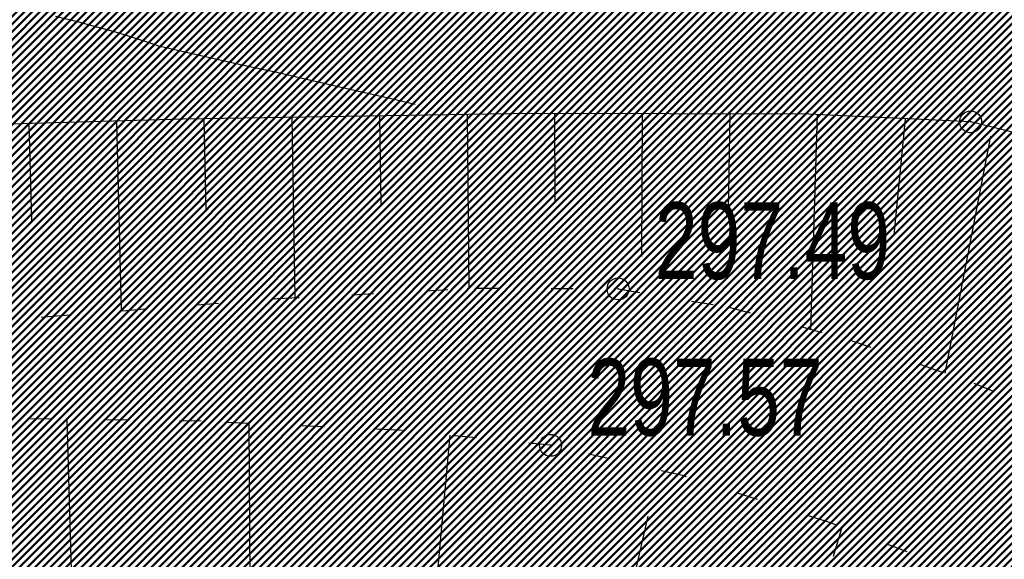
# Model space of a CAD drawing. Extents: x 2931 to 5026, y -2784 to 809.
# Tile 153 of 170: x 3206 to 3229, y 622 to 635. Entities that reach past the tile are written whole.
import ezdxf

# ---------------------------------------------------------------- set-up
doc = ezdxf.new("R2010")
doc.units = 0
doc.header["$MEASUREMENT"] = 0
doc.linetypes.add('CONTI', pattern=[0])
doc.linetypes.add('STROT', pattern=[1.7, 0.5, -1.2])
doc.layers.add('.', color=7, linetype='Continuous', lineweight=15)
for name, color, linetype in [('GORIZDEFAULT', 32, 'CONTI'), ('OTKOSDEFAULT', 32, 'CONTI'), ('PI_OTDEFAULT', 172, 'CONTI'), ('PI_TTDEFAULT', 5, 'CONTI')]:
    doc.layers.add(name, color=color, linetype=linetype)
doc.styles.add('SHRFT', font='TXT', dxfattribs={"width": 0.75})
pattern_1 = [(45, (0, 2263.049007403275), (-0.08838834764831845, 0.08838834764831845), [])]

# ---------------------------------------------------------------- blocks, each defined once
blk = doc.blocks.new('bstrtthtytt434')
at = {"layer": 'GORIZDEFAULT', "color": 32}
blk.add_lwpolyline([(3207.113141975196, 634.686801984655), (3207.635206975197, 634.554711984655), (3208.077129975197, 634.431406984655), (3208.450665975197, 634.333066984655), (3208.744059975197, 634.243510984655), (3208.985246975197, 634.167163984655), (3209.174226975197, 634.104025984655), (3209.333058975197, 634.050430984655), (3209.461742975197, 634.006379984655), (3210.999243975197, 633.655680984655), (3211.541155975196, 633.533894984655), (3212.163209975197, 633.403323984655), (3212.839682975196, 633.245575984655), (3213.530123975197, 633.090039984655), (3214.198505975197, 632.938169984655), (3214.800713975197, 632.7972959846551), (3215.320567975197, 632.679174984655)], dxfattribs=at)
at = {"layer": 'OTKOSDEFAULT', "color": 32}
for p, q in [((3217.932153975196, 632.462798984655), (3210.013217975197, 632.3325589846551)), ((3216.504378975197, 632.437119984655), (3216.544501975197, 628.477272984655)), ((3224.299119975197, 632.4474609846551), (3217.932153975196, 632.462798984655)), ((3218.498270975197, 632.4593939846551), (3218.506575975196, 630.463289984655)), ((3220.496586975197, 632.4537319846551), (3220.481965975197, 629.201134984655)), ((3222.500780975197, 632.456158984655), (3222.462128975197, 630.2593189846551)), ((3227.992186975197, 632.273508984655), (3224.299119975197, 632.4474609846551)), ((3224.493218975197, 632.442406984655), (3224.337485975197, 627.549478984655)), ((3210.013217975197, 632.3325589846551), (3201.637762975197, 632.101375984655)), ((3206.506290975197, 632.235305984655), (3206.563960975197, 630.017925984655)), ((3208.501634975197, 632.293605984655), (3208.607368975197, 627.9647119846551)), ((3210.499192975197, 632.337937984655), (3210.539164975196, 630.232301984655)), ((3212.504839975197, 632.376391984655), (3212.575175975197, 628.270986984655)), ((3214.504608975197, 632.406755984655), (3214.531307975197, 630.3849279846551)), ((3226.498931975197, 632.344846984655), (3226.239198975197, 629.690596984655)), ((3230.072358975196, 631.751029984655), (3227.992186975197, 632.273508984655)), ((3228.445235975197, 631.944348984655), (3227.403074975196, 626.545904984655)), ((3207.574292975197, 618.937987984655), (3207.374862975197, 625.485713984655)), ((3211.567195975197, 619.040619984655), (3211.526661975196, 625.398736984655)), ((3215.596752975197, 619.363833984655), (3216.115264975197, 625.1303699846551)), ((3219.493916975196, 618.262872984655), (3220.631836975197, 623.282727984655)), ((3224.864167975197, 622.3708779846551), (3225.060154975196, 623.031929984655))]:
    blk.add_line(p, q, dxfattribs=at)
at = {"layer": 'OTKOSDEFAULT', "color": 32, "linetype": 'STROT'}
for p, q in [((3212.171556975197, 628.242855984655), (3216.722420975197, 628.483974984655)), ((3216.722420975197, 628.483974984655), (3219.947080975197, 628.464928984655)), ((3219.947080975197, 628.464928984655), (3222.475682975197, 628.049270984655)), ((3206.945108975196, 627.8374609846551), (3212.171556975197, 628.242855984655)), ((3222.475682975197, 628.049270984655), (3225.243389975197, 627.299202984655)), ((3201.703998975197, 627.343833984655), (3206.945108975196, 627.8374609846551)), ((3225.243389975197, 627.299202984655), (3228.062673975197, 626.313891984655)), ((3228.062673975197, 626.313891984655), (3230.715100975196, 625.252038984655)), ((3210.437784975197, 625.448210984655), (3205.480200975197, 625.514952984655)), ((3214.937396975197, 625.244500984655), (3210.437784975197, 625.448210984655)), ((3218.407039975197, 624.899136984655), (3214.937396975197, 625.244500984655)), ((3221.415867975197, 624.208737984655), (3218.407039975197, 624.899136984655)), ((3224.748367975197, 623.147208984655), (3221.415867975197, 624.208737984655)), ((3228.136111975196, 621.8724949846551), (3224.748367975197, 623.147208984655))]:
    blk.add_line(p, q, dxfattribs=at)
at = {"layer": 'PI_TTDEFAULT', "color": 0}
for centre in [(3227.992186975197, 632.273508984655), (3219.947080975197, 628.464928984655), (3218.407039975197, 624.899136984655)]:
    blk.add_circle(centre, 0.25, dxfattribs=at)
for p in [(3227.992186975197, 632.273508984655), (3219.947080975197, 628.464928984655), (3218.407039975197, 624.899136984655)]:
    blk.add_point(p, dxfattribs=at)
at = {"layer": 'PI_OTDEFAULT', "color": 0, "style": 'SHRFT', "width": 0.75}
for s, p in [('297.49', (3220.786149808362, 628.6882856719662)), ('297.57', (3219.246108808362, 625.1224936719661))]:
    blk.add_text(s, height=1.75, dxfattribs=at).set_placement(p)

msp = doc.modelspace()

# ---------------------------------------------------------------- hatches: boundary and pattern name
at = {"layer": '.', "linetype": 'ByBlock', "lineweight": 50}
h = msp.add_hatch(dxfattribs=at)
h.set_pattern_fill('ANSI31', color=252)
h.set_pattern_definition(pattern_1)
edge = h.paths.add_edge_path()
edge.add_line((3056.579508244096, 710.4772648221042), (3060.468574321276, 701.2644929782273))
edge.add_line((3060.468574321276, 701.2644929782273), (3091.428099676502, 714.3337018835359))
edge.add_arc((3092.594819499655, 711.569870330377), 2.999999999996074, 59.08883293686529, 112.8864824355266, ccw=False)
edge.add_line((3094.135944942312, 714.1437647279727), (3125.421424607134, 695.4115087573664))
edge.add_arc((3123.880299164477, 692.8376143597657), 3.000000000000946, 6.846905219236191, 59.0888329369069, ccw=False)
edge.add_line((3126.858903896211, 693.1952648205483), (3145.92372928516, 534.4185111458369))
edge.add_line((3145.92372928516, 534.4185111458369), (3153.629677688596, 470.2413971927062))
edge.add_line((3153.629677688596, 470.2413971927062), (3155.627738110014, 433.1622157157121))
edge.add_line((3155.627738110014, 433.1622157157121), (3160.809987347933, 333.3717569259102))
edge.add_arc((3157.814024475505, 333.2161726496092), 2.999999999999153, -86.74722545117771, 2.9727744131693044, ccw=False)
edge.add_line((3157.984247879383, 330.2210058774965), (3050.375705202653, 324.1053222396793))
edge.add_line((3050.375705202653, 324.1053222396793), (3050.943116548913, 314.1214329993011))
edge.add_line((3050.943116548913, 314.1214329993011), (3313.191871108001, 328.9630528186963))
edge.add_line((3313.191871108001, 328.9630528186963), (3312.624459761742, 338.9469420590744))
edge.add_line((3312.624459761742, 338.9469420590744), (3173.95866141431, 331.1288748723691))
edge.add_arc((3173.788438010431, 334.1240416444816), 2.999999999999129, 182.972774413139, 273.2527745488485, ccw=False)
edge.add_line((3170.792475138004, 333.9684573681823), (3164.49681413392, 454.6474962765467))
edge.add_line((3164.49681413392, 454.6474962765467), (3163.4838931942, 473.3022179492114))
edge.add_line((3163.4838931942, 473.3022179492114), (3160.81852438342, 495.1981994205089))
edge.add_arc((3164.480270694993, 494.8653379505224), 3.67684413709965, 91.76941746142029, 174.8059522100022, ccw=False)
edge.add_line((3164.36673985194, 498.5404289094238), (3165.328204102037, 498.6331989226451))
edge.add_line((3165.328204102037, 498.6331989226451), (3157.302999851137, 580.441440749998))
edge.add_arc((3156.299241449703, 586.9544981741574), 6.589950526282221, 187.8889569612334, 278.7611968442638, ccw=False)
edge.add_line((3149.771658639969, 586.0500035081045), (3140.934979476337, 659.8820920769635))
edge.add_line((3140.934979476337, 659.8820920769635), (3139.504408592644, 672.5438660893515))
edge.add_line((3139.504408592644, 672.5438660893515), (3136.203008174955, 699.2559498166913))
edge.add_arc((3133.224403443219, 698.8982993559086), 3.000000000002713, 6.84690521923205, 59.08883293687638)
edge.add_line((3134.765528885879, 701.47219375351), (3099.87037971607, 722.3657479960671))
edge.add_arc((3101.693711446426, 725.0245151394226), 3.223907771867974, 157.9186088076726, 235.5584146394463, ccw=False)
edge.add_line((3098.706274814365, 726.2364572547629), (3108.700353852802, 742.7227864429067))
edge.add_arc((3111.264605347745, 741.1656691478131), 3.00000000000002, 58.73218183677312, 148.732181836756, ccw=False)
edge.add_line((3112.821722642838, 743.729920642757), (3205.618491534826, 687.379966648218))
edge.add_line((3205.618491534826, 687.379966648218), (3207.292050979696, 686.4698585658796))
edge.add_line((3207.292050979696, 686.4698585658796), (3243.014474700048, 673.1244149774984))
edge.add_line((3243.014474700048, 673.1244149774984), (3266.942729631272, 664.2499407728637))
edge.add_line((3266.942729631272, 664.2499407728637), (3413.241120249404, 576.1905417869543))
edge.add_line((3413.241120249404, 576.1905417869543), (3418.398145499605, 584.7582188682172))
edge.add_line((3418.398145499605, 584.7582188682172), (3272.099754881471, 672.8176178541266))
edge.add_line((3272.099754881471, 672.8176178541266), (3270.420061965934, 673.6258759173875))
edge.add_line((3270.420061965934, 673.6258759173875), (3212.929790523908, 694.9477789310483))
edge.add_line((3212.929790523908, 694.9477789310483), (3210.80888251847, 695.9274716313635))
edge.add_line((3210.80888251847, 695.9274716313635), (3103.502412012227, 761.0883037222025))
edge.add_arc((3105.05952930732, 763.6525552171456), 2.999999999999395, 149.0720988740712, 238.7321818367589, ccw=False)
edge.add_line((3102.486085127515, 765.1944323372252), (3107.443599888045, 773.4686893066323))
edge.add_line((3107.443599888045, 773.4686893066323), (3098.865452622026, 778.6082797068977))
edge.add_line((3098.865452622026, 778.6082797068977), (3093.95672483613, 770.4154498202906))
edge.add_arc((3091.383280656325, 771.9573269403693), 2.999999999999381, 238.7321818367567, 329.07209887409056, ccw=False)
edge.add_line((3089.826163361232, 769.3930754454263), (3029.258160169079, 806.1724184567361))
edge.add_line((3029.258160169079, 806.1724184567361), (3024.067769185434, 797.6249134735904))
edge.add_line((3024.067769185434, 797.6249134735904), (3099.145714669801, 752.0345462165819))
edge.add_arc((3097.588597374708, 749.4702947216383), 2.999999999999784, -31.267816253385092, 58.732181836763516, ccw=False)
edge.add_line((3100.152848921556, 747.9131775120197), (3084.60404677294, 722.3075026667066))
edge.add_line((3084.60404677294, 722.3075026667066), (3056.579508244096, 710.4772648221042))
h = msp.add_hatch(dxfattribs=at)
h.set_pattern_fill('ANSI31', color=72)
h.set_pattern_definition(pattern_1)
edge = h.paths.add_edge_path()
edge.add_line((3198.64854658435, 490.2071452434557), (3204.228626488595, 490.837465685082))
edge.add_line((3204.228626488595, 490.837465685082), (3205.797166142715, 476.9281275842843))
edge.add_line((3205.797166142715, 476.9281275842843), (3240.426562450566, 480.8338700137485))
edge.add_line((3240.426562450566, 480.8338700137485), (3240.44861768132, 480.6383222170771))
edge.add_line((3240.44861768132, 480.6383222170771), (3240.049289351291, 480.5921857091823))
edge.add_line((3240.049289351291, 480.5921857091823), (3241.597948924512, 466.8728065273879))
edge.add_line((3241.597948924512, 466.8728065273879), (3241.996162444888, 466.9178206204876))
edge.add_line((3241.996162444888, 466.9178206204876), (3242.018783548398, 466.7177048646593))
edge.add_line((3242.018783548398, 466.7177048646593), (3164.317276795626, 457.9539924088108))
edge.add_line((3164.317276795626, 457.9539924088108), (3165.502113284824, 435.3773139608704))
edge.add_line((3165.502113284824, 435.3773139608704), (3169.410030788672, 435.5878972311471))
edge.add_line((3169.410030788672, 435.5878972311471), (3168.370118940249, 454.0558776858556))
edge.add_line((3168.370118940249, 454.0558776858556), (3257.968945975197, 458.6926099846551))
edge.add_line((3257.968945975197, 458.6926099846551), (3268.704736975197, 459.841732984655))
edge.add_line((3268.704736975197, 459.841732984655), (3270.714068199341, 460.1076835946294))
edge.add_line((3270.714068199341, 460.1076835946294), (3269.535281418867, 469.6188256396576))
edge.add_line((3269.535281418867, 469.6188256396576), (3268.265415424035, 473.6810966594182))
edge.add_line((3268.265415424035, 473.6810966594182), (3268.137689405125, 486.3184170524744))
edge.add_line((3268.137689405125, 486.3184170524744), (3268.591353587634, 486.3096273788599))
edge.add_line((3268.591353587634, 486.3096273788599), (3271.151259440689, 506.3975034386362))
edge.add_line((3271.151259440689, 506.3975034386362), (3253.464385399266, 584.473788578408))
edge.add_line((3253.464385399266, 584.473788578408), (3246.166203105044, 620.1052895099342))
edge.add_line((3246.166203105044, 620.1052895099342), (3240.206266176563, 657.064083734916))
edge.add_line((3240.206266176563, 657.064083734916), (3243.364342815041, 672.5203440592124))
edge.add_line((3243.364342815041, 672.5203440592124), (3206.455271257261, 686.9249126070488))
edge.add_line((3206.455271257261, 686.9249126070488), (3113.046281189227, 740.2405619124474))
edge.add_line((3113.046281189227, 740.2405619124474), (3101.14519328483, 721.6162001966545))
edge.add_line((3101.14519328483, 721.6162001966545), (3134.765528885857, 701.4721937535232))
edge.add_arc((3133.22440344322, 698.8982993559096), 3.000000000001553, 6.849462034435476, 59.088832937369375, ccw=False)
edge.add_line((3136.202992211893, 699.2560827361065), (3146.943135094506, 609.8262770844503))
edge.add_line((3146.943135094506, 609.8262770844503), (3222.727371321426, 618.9857674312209))
edge.add_arc((3223.040655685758, 615.0990958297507), 3.899277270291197, 6.922887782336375, 94.60835138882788, ccw=False)
edge.add_arc((3223.040740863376, 615.0990662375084), 3.899196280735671, -81.47081594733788, 6.923470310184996, ccw=False)
edge.add_line((3223.619042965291, 611.2429933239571), (3196.190003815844, 607.9278303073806))
edge.add_arc((3198.473142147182, 590.366216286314), 17.70940449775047, 97.40732442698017, 105.2026607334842)
edge.add_arc((3203.298833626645, 572.6188970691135), 36.10110462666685, 105.2072041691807, 108.1649889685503)
edge.add_arc((3188.026555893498, 620.3210561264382), 13.9895464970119, 277.1896508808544, 286.6895548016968, ccw=False)
edge.add_line((3189.777404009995, 606.4415049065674), (3187.842487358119, 606.2076257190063))
edge.add_arc((3184.99443761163, 604.3526436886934), 3.398874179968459, 6.9207488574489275, 33.07686530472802, ccw=False)
edge.add_arc((3184.993523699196, 604.3522314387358), 3.399831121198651, -83.07989968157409, 6.925789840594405, ccw=False)
edge.add_arc((3184.99346771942, 604.3525470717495), 3.400151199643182, 163.5011670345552, 276.9203959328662, ccw=False)
edge.add_line((3181.733315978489, 605.3181757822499), (3147.972979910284, 601.2437176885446))
edge.add_line((3147.972979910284, 601.2437176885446), (3149.771658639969, 586.0500035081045))
edge.add_arc((3156.299241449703, 586.9544981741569), 6.589950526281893, 187.88895696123, 278.7611968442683)
edge.add_line((3157.302999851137, 580.441440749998), (3156.287946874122, 590.7888034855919))
edge.add_arc((3165.559726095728, 590.3465954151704), 9.282318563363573, 100.07270603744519, 177.2694053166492, ccw=False)
edge.add_line((3163.936269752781, 599.4858419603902), (3168.630711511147, 599.9554139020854))
edge.add_arc((3169.037464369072, 590.7517851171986), 9.212612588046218, 9.79482017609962, 92.53053086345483, ccw=False)
edge.add_line((3178.11578730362, 592.3190385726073), (3178.310066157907, 590.3767786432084))
edge.add_line((3178.310066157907, 590.3767786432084), (3182.539779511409, 583.6051039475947))
edge.add_line((3182.539779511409, 583.6051039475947), (3183.799722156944, 570.7627216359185))
edge.add_line((3183.799722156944, 570.7627216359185), (3187.002343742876, 571.0830709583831))
edge.add_line((3187.002343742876, 571.0830709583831), (3189.210950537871, 548.1627685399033))
edge.add_line((3189.210950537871, 548.1627685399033), (3186.060597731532, 547.8476475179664))
edge.add_line((3186.060597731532, 547.8476475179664), (3186.254695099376, 545.9072019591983))
edge.add_line((3186.254695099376, 545.9072019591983), (3183.233715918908, 540.7443283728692))
edge.add_arc((3187.73220544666, 541.1918745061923), 4.520697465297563, 185.6815518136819, 272.2770185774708)
edge.add_line((3187.911817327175, 536.6747465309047), (3193.870304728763, 537.2707574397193))
edge.add_arc((3192.734762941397, 541.8356147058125), 4.703974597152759, 283.9692133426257, 366.943481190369)
edge.add_line((3197.404238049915, 542.4042791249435), (3197.262375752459, 543.6835587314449))
edge.add_line((3197.262375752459, 543.6835587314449), (3193.661081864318, 545.169928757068))
edge.add_line((3193.661081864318, 545.169928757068), (3192.899904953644, 552.5558980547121))
edge.add_line((3192.899904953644, 552.5558980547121), (3189.682132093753, 552.2340331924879))
edge.add_line((3189.682132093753, 552.2340331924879), (3185.735106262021, 591.6935520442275))
edge.add_line((3185.735106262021, 591.6935520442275), (3188.844983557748, 592.0046244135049))
edge.add_line((3188.844983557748, 592.0046244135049), (3188.789684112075, 592.6120978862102))
edge.add_arc((3202.589761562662, 589.1167140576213), 14.23586477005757, 99.41612415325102, 165.7866270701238, ccw=False)
edge.add_line((3200.260722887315, 603.1607670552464), (3222.923904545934, 605.4277020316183))
edge.add_arc((3223.460798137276, 592.4532847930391), 12.98552106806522, 5.712137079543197, 92.3696013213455, ccw=False)
edge.add_line((3236.381839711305, 593.7457406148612), (3237.467507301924, 582.8736653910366))
edge.add_line((3237.467507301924, 582.8736653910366), (3245.489102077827, 502.6795435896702))
edge.add_arc((3232.636911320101, 502.0581138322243), 12.86720568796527, -83.64731502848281, 2.7682123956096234, ccw=False)
edge.add_line((3234.060644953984, 489.2699175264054), (3215.68325286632, 487.4316781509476))
edge.add_arc((3214.378686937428, 500.1519165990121), 12.78696048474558, 185.7956058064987, 275.8556841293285, ccw=False)
edge.add_line((3201.657087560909, 498.8606893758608), (3199.058106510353, 524.9352458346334))
edge.add_arc((3194.432319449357, 524.472541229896), 4.648870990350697, 5.712137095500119, 93.3895282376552)
edge.add_line((3194.157459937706, 529.1132797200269), (3187.347289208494, 528.4216407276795))
edge.add_arc((3187.957506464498, 524.0646790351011), 4.399486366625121, 97.97273957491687, 185.7133964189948)
edge.add_line((3183.579875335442, 523.6266995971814), (3184.27298960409, 516.6982116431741))
edge.add_line((3184.27298960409, 516.6982116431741), (3184.892601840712, 516.207064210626))
edge.add_line((3184.892601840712, 516.207064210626), (3197.794868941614, 517.4340304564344))
edge.add_line((3197.794868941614, 517.4340304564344), (3199.787466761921, 496.7031714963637))
edge.add_arc((3189.185059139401, 495.5773838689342), 10.66200943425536, -84.22149646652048, 6.061084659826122, ccw=False)
edge.add_line((3190.258542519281, 484.9695528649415), (3179.89345328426, 483.9206342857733))
edge.add_arc((3178.567549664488, 496.8730140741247), 13.02006768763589, 184.5809880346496, 275.8448699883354, ccw=False)
edge.add_line((3165.58907542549, 495.833125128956), (3165.328204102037, 498.6331989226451))
edge.add_line((3165.328204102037, 498.6331989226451), (3164.846212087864, 498.5866923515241))
edge.add_line((3164.846212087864, 498.5866923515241), (3167.773249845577, 472.6394833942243))
edge.add_line((3167.773249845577, 472.6394833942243), (3200.231651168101, 476.3005109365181))
edge.add_line((3200.231651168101, 476.3005109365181), (3198.64854658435, 490.2071452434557))

# ---------------------------------------------------------------- block references
at = {"linetype": 'ByBlock'}
msp.add_blockref('bstrtthtytt434', (0, 0), dxfattribs=at)

doc.saveas('drawing.dxf')
